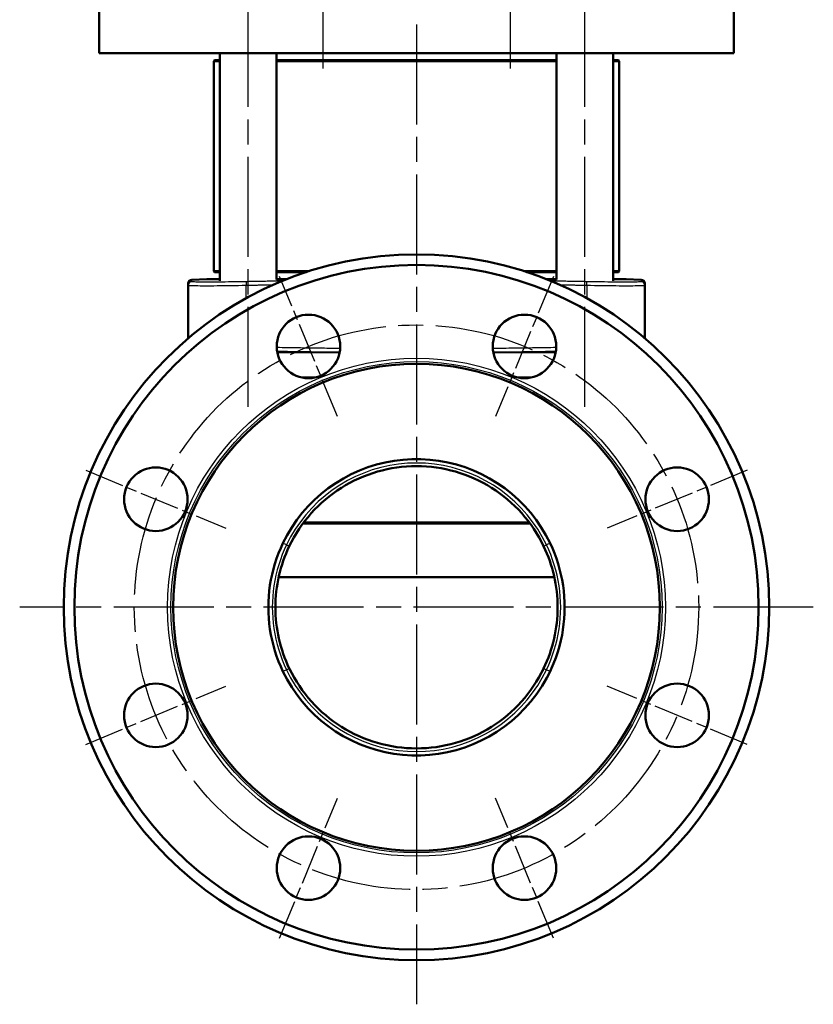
# Model space of a CAD drawing. Header units: millimetres. Extents: x 99 to 904, y 199 to 1209.
# Tile 6 of 15: x 679 to 904, y 505 to 784. Entities that reach past the tile are written whole.
import ezdxf

# ---------------------------------------------------------------- set-up
doc = ezdxf.new("R2010")
doc.units = ezdxf.units.MM
doc.header["$LTSCALE"] = 5
doc.linetypes.add('CHAIN', pattern=[0.3543, 0.2362, -0.0295, 0.0591, -0.0295])
for name, color, linetype, lineweight in [('Mittellinie(DIN)', 4, 'CHAIN', 25), ('Mittelpunktmarkierung(DIN)', 4, 'CHAIN', 25), ('Sichtbare Kanten(DIN)', 7, 'Continuous', 50), ('Sichtbare tangentiale Kanten(DIN)', 3, 'Continuous', 25)]:
    doc.layers.add(name, color=color, linetype=linetype, lineweight=lineweight)

msp = doc.modelspace()

# ---------------------------------------------------------------- linework, layer by layer
at = {"layer": 'Mittellinie(DIN)', "linetype": 'CHAIN', "ltscale": 23.990969}
for p, q in [((765.05, 833.76), (765.05, 769.78)), ((818.08, 833.76), (818.08, 769.78)), ((743.84, 673.96), (743.84, 822.96)), ((839.3, 673.96), (839.3, 822.96))]:
    msp.add_line(p, q, dxfattribs=at)
msp.add_circle((791.57, 617.16), 80, dxfattribs=at)
at = {"layer": 'Mittelpunktmarkierung(DIN)', "linetype": 'CHAIN', "ltscale": 23.990969}
for p, q in [((791.57, 1207.31), (791.57, 504.66)), ((904.07, 617.16), (679.07, 617.16))]:
    msp.add_line(p, q, dxfattribs=at)
at = {"layer": 'Mittelpunktmarkierung(DIN)', "linetype": 'CHAIN', "ltscale": 9.556284}
for p, q in [((769.18, 671.2), (752.73, 710.93)), ((830.41, 710.93), (813.96, 671.2)), ((697.79, 656), (737.52, 639.54)), ((885.34, 656), (845.62, 639.54)), ((697.79, 578.31), (737.52, 594.77)), ((885.34, 578.31), (845.62, 594.77)), ((752.73, 523.38), (769.18, 563.11)), ((830.41, 523.38), (813.96, 563.11))]:
    msp.add_line(p, q, dxfattribs=at)
at = {"layer": 'Sichtbare Kanten(DIN)'}
for p, q in [((701.57, 774.16), (701.57, 793.16)), ((881.57, 774.16), (881.57, 793.16)), ((881.57, 774.16), (701.57, 774.16)), ((735.84, 709.64), (735.84, 774.16)), ((751.84, 710.03), (751.84, 774.16)), ((831.3, 710.03), (831.3, 774.16)), ((847.3, 709.64), (847.3, 774.16)), ((734.32, 772.16), (734.07, 771.91)), ((735.84, 771.91), (734.07, 771.91)), ((734.07, 712.41), (734.07, 771.91)), ((734.32, 772.16), (735.84, 772.16)), ((751.84, 772.16), (831.3, 772.16)), ((831.3, 771.91), (751.84, 771.91)), ((847.3, 772.16), (848.82, 772.16)), ((849.07, 771.91), (847.3, 771.91)), ((848.82, 772.16), (849.07, 771.91)), ((849.07, 712.41), (849.07, 771.91)), ((734.07, 712.41), (735.84, 712.41)), ((734.32, 712.16), (734.07, 712.41)), ((735.84, 712.16), (734.32, 712.16)), ((751.84, 712.41), (761.11, 712.41)), ((760.34, 712.16), (751.84, 712.16)), ((822.02, 712.41), (831.3, 712.41)), ((831.3, 712.16), (822.79, 712.16)), ((847.3, 712.41), (849.07, 712.41)), ((848.82, 712.16), (847.3, 712.16)), ((848.82, 712.16), (849.07, 712.41)), ((726.87, 708.97), (726.87, 708.42)), ((732.1, 710.12), (727.83, 709.97)), ((732.33, 710.16), (735.84, 710.16)), ((751.84, 710.16), (754.81, 710.16)), ((828.32, 710.16), (831.3, 710.16)), ((847.3, 710.16), (850.81, 710.16)), ((851.03, 710.12), (855.3, 709.97)), ((856.27, 708.42), (856.27, 708.97)), ((726.87, 708.42), (726.87, 693.41)), ((856.27, 693.41), (856.27, 708.42)), ((823.76, 640.91), (759.38, 640.91)), ((759.57, 641.16), (823.57, 641.16)), ((791.57, 625.66), (752.48, 625.66)), ((830.66, 625.66), (791.57, 625.66)), ((755.61, 599.65), (755.79, 599.27)), ((827.35, 599.27), (827.52, 599.65))]:
    msp.add_line(p, q, dxfattribs=at)
at = {"layer": 'Sichtbare Kanten(DIN)', "flags": 128}
for points in [[(829.43, 635.35), (828.25, 637.61), (826.95, 639.79), (825.51, 641.9), (823.95, 643.91), (822.27, 645.82), (820.47, 647.63), (818.57, 649.33), (816.57, 650.91), (814.48, 652.36), (812.3, 653.69), (810.04, 654.88), (807.72, 655.93), (805.34, 656.84), (802.9, 657.6), (800.43, 658.21), (797.92, 658.67), (795.39, 658.98), (792.84, 659.14), (790.29, 659.14), (787.75, 658.98), (785.22, 658.67), (782.71, 658.21), (780.23, 657.6), (777.8, 656.84), (775.42, 655.93), (773.09, 654.88), (770.84, 653.69), (768.66, 652.36), (766.57, 650.91), (764.57, 649.33), (762.67, 647.63), (760.87, 645.82), (759.19, 643.91), (757.63, 641.9), (756.19, 639.8), (754.88, 637.61), (753.71, 635.35)], [(827.62, 634.48), (826.99, 635.73), (826.32, 636.96), (825.6, 638.17), (824.84, 639.35), (824.04, 640.51), (823.2, 641.64), (822.32, 642.73), (821.41, 643.8), (820.46, 644.83), (819.47, 645.82), (818.45, 646.78), (817.39, 647.7), (816.3, 648.59), (815.18, 649.44), (814.03, 650.25), (812.86, 651.02), (811.66, 651.75), (810.44, 652.43), (809.19, 653.07), (807.92, 653.66), (806.63, 654.21), (805.32, 654.72), (803.99, 655.18), (802.65, 655.59), (801.29, 655.96), (799.92, 656.28), (798.55, 656.55), (797.17, 656.77), (795.78, 656.94), (794.38, 657.06), (792.97, 657.13), (791.57, 657.16), (790.16, 657.13), (788.76, 657.06), (787.36, 656.94), (785.97, 656.77), (784.59, 656.55), (783.21, 656.28), (781.85, 655.96), (780.49, 655.59), (779.15, 655.18), (777.82, 654.72), (776.5, 654.21), (775.21, 653.66), (773.94, 653.07), (772.7, 652.43), (771.48, 651.75), (770.28, 651.02), (769.1, 650.25), (767.95, 649.44), (766.83, 648.59), (765.74, 647.7), (764.68, 646.78), (763.66, 645.82), (762.68, 644.82), (761.73, 643.8), (760.81, 642.73), (759.93, 641.64), (759.09, 640.51), (758.29, 639.35), (757.53, 638.17), (756.82, 636.96), (756.14, 635.73), (755.51, 634.48)], [(753.71, 635.35), (753.06, 633.92), (752.46, 632.47), (751.91, 631), (751.43, 629.51), (750.99, 628.01), (750.62, 626.48), (750.3, 624.95), (750.03, 623.4), (749.83, 621.85), (749.68, 620.29), (749.6, 618.73), (749.57, 617.16), (749.6, 615.59), (749.68, 614.03), (749.83, 612.47), (750.03, 610.91), (750.3, 609.37), (750.62, 607.83), (750.99, 606.31), (751.43, 604.8), (751.91, 603.31), (752.46, 601.84), (753.06, 600.4), (753.71, 598.97)], [(755.51, 634.48), (755.04, 633.47), (754.6, 632.44), (754.19, 631.4), (753.81, 630.35), (753.45, 629.28), (753.13, 628.21), (752.83, 627.12), (752.57, 626.03), (752.33, 624.94), (752.13, 623.83), (751.96, 622.73), (751.82, 621.62), (751.71, 620.51), (751.63, 619.39), (751.59, 618.27), (751.57, 617.15), (751.59, 616.03), (751.63, 614.91), (751.71, 613.79), (751.82, 612.67), (751.96, 611.56), (752.13, 610.46), (752.34, 609.36), (752.57, 608.27), (752.83, 607.18), (753.13, 606.1), (753.45, 605.03), (753.81, 603.97), (754.19, 602.92), (754.6, 601.88), (755.04, 600.85), (755.51, 599.84)], [(827.62, 599.84), (828.09, 600.85), (828.53, 601.88), (828.95, 602.92), (829.33, 603.97), (829.68, 605.04), (830.01, 606.11), (830.3, 607.19), (830.57, 608.29), (830.8, 609.38), (831.01, 610.48), (831.18, 611.59), (831.32, 612.69), (831.43, 613.81), (831.51, 614.92), (831.55, 616.04), (831.57, 617.16), (831.55, 618.29), (831.5, 619.41), (831.42, 620.53), (831.31, 621.64), (831.17, 622.76), (831, 623.86), (830.8, 624.96), (830.57, 626.05), (830.3, 627.14), (830.01, 628.22), (829.68, 629.29), (829.33, 630.35), (828.95, 631.4), (828.53, 632.44), (828.09, 633.47), (827.62, 634.48)], [(829.43, 598.97), (829.86, 599.9), (830.43, 601.24), (831.06, 602.86), (831.63, 604.55), (832.1, 606.16), (832.49, 607.71), (832.82, 609.25), (833.08, 610.8), (833.29, 612.36), (833.44, 613.93), (833.54, 615.5), (833.57, 617.07), (833.54, 618.65), (833.46, 620.22), (833.31, 621.79), (833.11, 623.35), (832.85, 624.9), (832.53, 626.44), (832.15, 627.97), (831.72, 629.49), (831.23, 630.98), (830.68, 632.46), (830.08, 633.91), (829.43, 635.35)], [(753.71, 598.97), (754.88, 596.71), (756.19, 594.53), (757.62, 592.43), (759.18, 590.42), (760.86, 588.51), (762.65, 586.7), (764.54, 585.01), (766.54, 583.43), (768.63, 581.98), (770.8, 580.65), (773.05, 579.46), (775.37, 578.41), (777.74, 577.5), (780.17, 576.73), (782.64, 576.12), (785.15, 575.65), (787.67, 575.34), (790.21, 575.18), (792.76, 575.17), (795.3, 575.32), (797.83, 575.63), (800.33, 576.08), (802.81, 576.69), (805.24, 577.44), (807.62, 578.35), (809.94, 579.39), (812.19, 580.57), (814.37, 581.89), (816.47, 583.33), (818.47, 584.9), (820.38, 586.59), (822.21, 588.43), (823.98, 590.45), (825.67, 592.65), (827.2, 594.93), (828.5, 597.16), (829.43, 598.97)], [(755.61, 599.65), (755.61, 599.65), (755.61, 599.65), (755.61, 599.66), (755.61, 599.66), (755.6, 599.67), (755.6, 599.68), (755.59, 599.69), (755.58, 599.7), (755.58, 599.71), (755.57, 599.72), (755.57, 599.74), (755.56, 599.75), (755.55, 599.76), (755.55, 599.77), (755.54, 599.79), (755.53, 599.8), (755.53, 599.81), (755.52, 599.82), (755.52, 599.82), (755.52, 599.83), (755.51, 599.83), (755.51, 599.83), (755.51, 599.83), (755.51, 599.84)], [(755.58, 599.69), (756.21, 598.45), (756.89, 597.23), (757.6, 596.03), (758.36, 594.86), (759.17, 593.71), (760.01, 592.59), (760.89, 591.5), (761.81, 590.44), (762.76, 589.41), (763.75, 588.42), (764.76, 587.47), (765.82, 586.55), (766.9, 585.67), (768.02, 584.83), (769.17, 584.03), (770.34, 583.26), (771.54, 582.54), (772.77, 581.86), (774.01, 581.22), (775.28, 580.63), (776.56, 580.08), (777.87, 579.58), (779.19, 579.13), (780.53, 578.72), (781.88, 578.35), (783.25, 578.04), (784.62, 577.77), (786.01, 577.55), (787.39, 577.38), (788.78, 577.26), (790.18, 577.19), (791.57, 577.16), (792.97, 577.19), (794.37, 577.26), (795.77, 577.39), (797.16, 577.56), (798.55, 577.78), (799.92, 578.04), (801.28, 578.36), (802.62, 578.72), (803.96, 579.13), (805.28, 579.59), (806.59, 580.09), (807.88, 580.64), (809.15, 581.24), (810.4, 581.87), (811.62, 582.55), (812.82, 583.27), (813.99, 584.03), (815.13, 584.84), (816.24, 585.68), (817.33, 586.56), (818.39, 587.49), (819.41, 588.44), (820.4, 589.44), (821.35, 590.46), (822.27, 591.52), (823.14, 592.6), (823.98, 593.72), (824.78, 594.86), (825.53, 596.03), (826.25, 597.23), (826.92, 598.45), (827.55, 599.69)], [(827.52, 599.65), (827.52, 599.65), (827.52, 599.65), (827.53, 599.66), (827.53, 599.66), (827.54, 599.67), (827.54, 599.68), (827.55, 599.69), (827.55, 599.7), (827.56, 599.71), (827.56, 599.72), (827.57, 599.74), (827.58, 599.75), (827.58, 599.76), (827.59, 599.77), (827.6, 599.79), (827.6, 599.8), (827.61, 599.81), (827.61, 599.82), (827.62, 599.82), (827.62, 599.83), (827.62, 599.83), (827.62, 599.83), (827.62, 599.83), (827.62, 599.84)]]:
    msp.add_lwpolyline(points, dxfattribs=at)
at = {"layer": 'Sichtbare Kanten(DIN)'}
for centre, radius in [((791.57, 617.16), 100), ((791.57, 617.16), 97), ((760.95, 691.07), 9), ((822.18, 691.07), 9), ((791.57, 617.16), 69), ((717.66, 647.77), 9), ((865.48, 647.77), 9), ((717.66, 586.54), 9), ((865.48, 586.54), 9), ((760.95, 543.25), 9), ((822.18, 543.25), 9)]:
    msp.add_circle(centre, radius, dxfattribs=at)
for centre, radius, start, end in [((727.87, 708.97), 1, 92, 180), ((732.07, 711.12), 1, 272, 285.0524), ((851.07, 711.12), 1, 254.9476, 268), ((855.27, 708.97), 1, 0, 88), ((791.57, 617.16), 40, 205.665, 205.8935), ((791.57, 617.16), 40, 334.1065, 334.335)]:
    msp.add_arc(centre, radius, start, end, dxfattribs=at)
at = {"layer": 'Sichtbare tangentiale Kanten(DIN)'}
for p, q in [((735.84, 710.12), (732.1, 710.12)), ((754.73, 710.12), (751.84, 710.12)), ((831.3, 710.12), (828.41, 710.12)), ((851.03, 710.12), (847.3, 710.12)), ((743.27, 704.72), (743.27, 708.41)), ((839.86, 708.41), (839.86, 704.72)), ((752.11, 689.39), (769.8, 689.39)), ((813.34, 689.39), (831.03, 689.39)), ((763.37, 682.4), (758.54, 682.4)), ((824.6, 682.4), (819.77, 682.4)), ((754.72, 634.86), (753.71, 635.35)), ((754.72, 634.86), (754.72, 634.86)), ((829.43, 635.35), (828.41, 634.86)), ((828.41, 634.86), (828.41, 634.86)), ((754.72, 599.45), (753.71, 598.97)), ((754.72, 599.45), (754.72, 599.45)), ((828.41, 599.45), (828.42, 599.45)), ((829.43, 598.97), (828.41, 599.45))]:
    msp.add_line(p, q, dxfattribs=at)
at = {"layer": 'Sichtbare tangentiale Kanten(DIN)', "flags": 128}
for points in [[(727.84, 709.42), (727.84, 709.46), (727.84, 709.5), (727.84, 709.54), (727.84, 709.58), (727.84, 709.61), (727.84, 709.65), (727.84, 709.68), (727.84, 709.71), (727.84, 709.74), (727.84, 709.77), (727.84, 709.8), (727.84, 709.82), (727.84, 709.85), (727.83, 709.87), (727.83, 709.89), (727.83, 709.91), (727.83, 709.92), (727.83, 709.94), (727.83, 709.95), (727.83, 709.96), (727.83, 709.96), (727.83, 709.97), (727.83, 709.97), (727.83, 709.97)], [(743.29, 709.41), (742.27, 709.39), (741.25, 709.37), (740.25, 709.35), (739.26, 709.34), (738.28, 709.33), (737.34, 709.32), (736.42, 709.31), (735.53, 709.3), (734.67, 709.29), (733.85, 709.29), (733.07, 709.29), (732.34, 709.29), (731.65, 709.29), (731.01, 709.29), (730.42, 709.29), (729.89, 709.3), (729.42, 709.31), (729.01, 709.32), (728.65, 709.33), (728.36, 709.35), (728.14, 709.36), (727.97, 709.38), (727.87, 709.4), (727.84, 709.42)], [(753.42, 709.6), (753, 709.59), (752.58, 709.58), (752.16, 709.58), (751.74, 709.57), (751.31, 709.56), (750.89, 709.55), (750.47, 709.55), (750.05, 709.54), (749.62, 709.53), (749.2, 709.52), (748.78, 709.51), (748.36, 709.51), (747.93, 709.5), (747.51, 709.49), (747.09, 709.48), (746.67, 709.48), (746.24, 709.47), (745.82, 709.46), (745.4, 709.45), (744.98, 709.44), (744.56, 709.43), (744.13, 709.43), (743.71, 709.42), (743.29, 709.41)], [(839.85, 709.41), (839.43, 709.42), (839, 709.43), (838.58, 709.43), (838.16, 709.44), (837.74, 709.45), (837.31, 709.46), (836.89, 709.47), (836.47, 709.48), (836.05, 709.48), (835.62, 709.49), (835.2, 709.5), (834.78, 709.51), (834.36, 709.51), (833.94, 709.52), (833.51, 709.53), (833.09, 709.54), (832.67, 709.55), (832.25, 709.55), (831.82, 709.56), (831.4, 709.57), (830.98, 709.58), (830.56, 709.58), (830.13, 709.59), (829.71, 709.6)], [(855.3, 709.42), (855.26, 709.4), (855.17, 709.38), (855, 709.36), (854.77, 709.35), (854.48, 709.33), (854.13, 709.32), (853.72, 709.31), (853.24, 709.3), (852.71, 709.29), (852.13, 709.29), (851.49, 709.29), (850.8, 709.29), (850.07, 709.29), (849.29, 709.29), (848.47, 709.29), (847.61, 709.3), (846.71, 709.31), (845.79, 709.32), (844.84, 709.33), (843.87, 709.34), (842.88, 709.35), (841.88, 709.37), (840.86, 709.39), (839.85, 709.41)], [(855.3, 709.97), (855.3, 709.97), (855.3, 709.97), (855.3, 709.96), (855.3, 709.96), (855.3, 709.95), (855.3, 709.94), (855.3, 709.92), (855.3, 709.91), (855.3, 709.89), (855.3, 709.87), (855.3, 709.85), (855.3, 709.82), (855.3, 709.8), (855.3, 709.77), (855.3, 709.74), (855.3, 709.71), (855.3, 709.68), (855.3, 709.65), (855.3, 709.61), (855.3, 709.58), (855.3, 709.54), (855.3, 709.5), (855.3, 709.46), (855.3, 709.42)], [(726.87, 708.42), (726.9, 708.4), (727.01, 708.38), (727.18, 708.36), (727.42, 708.35), (727.73, 708.33), (728.1, 708.32), (728.54, 708.31), (729.04, 708.3), (729.61, 708.3), (730.23, 708.29), (730.91, 708.29), (731.64, 708.29), (732.42, 708.29), (733.25, 708.29), (734.12, 708.29), (735.03, 708.3), (735.98, 708.31), (736.95, 708.32), (737.96, 708.33), (738.99, 708.34), (740.04, 708.36), (741.11, 708.37), (742.19, 708.39), (743.27, 708.41)], [(743.27, 708.41), (743.6, 708.42), (743.92, 708.42), (744.24, 708.43), (744.56, 708.44), (744.88, 708.44), (745.2, 708.45), (745.53, 708.45), (745.85, 708.46), (746.17, 708.47), (746.49, 708.47), (746.81, 708.48), (747.13, 708.49), (747.46, 708.49), (747.78, 708.5), (748.1, 708.5), (748.42, 708.51), (748.74, 708.52), (749.06, 708.52), (749.39, 708.53), (749.71, 708.53), (750.03, 708.54), (750.35, 708.54), (750.67, 708.55), (750.99, 708.56)], [(832.14, 708.56), (832.46, 708.55), (832.79, 708.54), (833.11, 708.54), (833.43, 708.53), (833.75, 708.53), (834.07, 708.52), (834.39, 708.52), (834.72, 708.51), (835.04, 708.5), (835.36, 708.5), (835.68, 708.49), (836, 708.49), (836.32, 708.48), (836.65, 708.47), (836.97, 708.47), (837.29, 708.46), (837.61, 708.45), (837.93, 708.45), (838.25, 708.44), (838.58, 708.44), (838.9, 708.43), (839.22, 708.42), (839.54, 708.42), (839.86, 708.41)], [(839.86, 708.41), (840.94, 708.39), (842.02, 708.37), (843.08, 708.36), (844.13, 708.34), (845.16, 708.33), (846.17, 708.32), (847.15, 708.31), (848.1, 708.3), (849.02, 708.29), (849.89, 708.29), (850.72, 708.29), (851.5, 708.29), (852.23, 708.29), (852.9, 708.29), (853.53, 708.3), (854.09, 708.3), (854.59, 708.31), (855.03, 708.32), (855.41, 708.33), (855.71, 708.35), (855.96, 708.36), (856.13, 708.38), (856.23, 708.4), (856.27, 708.42)], [(769.94, 690.49), (769.19, 690.5), (768.44, 690.51), (767.69, 690.52), (766.94, 690.53), (766.19, 690.53), (765.44, 690.54), (764.69, 690.55), (763.94, 690.56), (763.19, 690.57), (762.45, 690.58), (761.7, 690.59), (760.95, 690.6), (760.2, 690.61), (759.45, 690.62), (758.7, 690.63), (757.95, 690.64), (757.2, 690.66), (756.45, 690.67), (755.7, 690.68), (754.96, 690.69), (754.21, 690.7), (753.46, 690.72), (752.71, 690.73), (751.96, 690.74)], [(752.05, 689.74), (752.79, 689.73), (753.53, 689.72), (754.27, 689.7), (755.01, 689.69), (755.75, 689.68), (756.49, 689.67), (757.23, 689.66), (757.97, 689.64), (758.71, 689.63), (759.45, 689.62), (760.19, 689.61), (760.93, 689.6), (761.67, 689.59), (762.41, 689.58), (763.15, 689.57), (763.89, 689.56), (764.63, 689.55), (765.37, 689.54), (766.11, 689.54), (766.85, 689.53), (767.59, 689.52), (768.33, 689.51), (769.07, 689.5), (769.82, 689.5)], [(831.18, 690.74), (830.43, 690.73), (829.68, 690.72), (828.93, 690.7), (828.18, 690.69), (827.43, 690.68), (826.68, 690.67), (825.93, 690.66), (825.19, 690.64), (824.44, 690.63), (823.69, 690.62), (822.94, 690.61), (822.19, 690.6), (821.44, 690.59), (820.69, 690.58), (819.94, 690.57), (819.19, 690.56), (818.44, 690.55), (817.7, 690.54), (816.95, 690.53), (816.2, 690.53), (815.45, 690.52), (814.7, 690.51), (813.95, 690.5), (813.2, 690.49)], [(813.32, 689.5), (814.06, 689.5), (814.8, 689.51), (815.54, 689.52), (816.28, 689.53), (817.02, 689.54), (817.76, 689.54), (818.5, 689.55), (819.24, 689.56), (819.98, 689.57), (820.72, 689.58), (821.46, 689.59), (822.2, 689.6), (822.94, 689.61), (823.68, 689.62), (824.42, 689.63), (825.16, 689.64), (825.9, 689.66), (826.64, 689.67), (827.38, 689.68), (828.12, 689.69), (828.86, 689.7), (829.6, 689.72), (830.34, 689.73), (831.08, 689.74)], [(828.41, 634.86), (827.24, 637.12), (825.93, 639.29), (824.49, 641.39), (822.92, 643.39), (821.23, 645.29), (819.42, 647.08), (817.5, 648.75), (815.48, 650.31), (813.37, 651.74), (811.17, 653.03), (808.89, 654.19), (806.55, 655.19), (804.15, 656.05), (801.7, 656.76), (799.21, 657.32), (796.69, 657.72), (794.14, 657.96), (791.59, 658.04), (789.04, 657.96), (786.5, 657.72), (783.98, 657.33), (781.49, 656.77), (779.03, 656.07), (776.62, 655.2), (774.27, 654.2), (771.99, 653.04), (769.79, 651.75), (767.68, 650.33), (765.65, 648.77), (763.73, 647.09), (761.91, 645.29), (760.22, 643.39), (758.64, 641.39), (757.2, 639.29), (755.89, 637.11), (754.72, 634.86)], [(754.72, 634.86), (754.09, 633.48), (753.51, 632.07), (752.98, 630.64), (752.5, 629.19), (752.08, 627.73), (751.71, 626.25), (751.4, 624.76), (751.15, 623.26), (750.95, 621.75), (750.8, 620.23), (750.72, 618.71), (750.69, 617.18), (750.72, 615.66), (750.8, 614.14), (750.94, 612.63), (751.14, 611.11), (751.39, 609.6), (751.71, 608.1), (752.07, 606.61), (752.5, 605.14), (752.97, 603.68), (753.5, 602.25), (754.09, 600.84), (754.72, 599.45)], [(828.42, 599.45), (829.05, 600.84), (829.63, 602.24), (830.16, 603.67), (830.63, 605.12), (831.05, 606.58), (831.42, 608.06), (831.73, 609.55), (831.99, 611.05), (832.19, 612.57), (832.33, 614.09), (832.42, 615.62), (832.45, 617.15), (832.42, 618.68), (832.33, 620.2), (832.19, 621.71), (831.99, 623.22), (831.74, 624.73), (831.43, 626.23), (831.06, 627.71), (830.64, 629.18), (830.16, 630.64), (829.63, 632.07), (829.05, 633.48), (828.41, 634.86)], [(754.72, 599.45), (755.89, 597.2), (757.2, 595.02), (758.65, 592.93), (760.22, 590.93), (761.91, 589.03), (763.72, 587.24), (765.63, 585.56), (767.65, 584.01), (769.77, 582.58), (771.97, 581.29), (774.25, 580.13), (776.59, 579.12), (778.99, 578.26), (781.43, 577.56), (783.92, 577), (786.45, 576.6), (789, 576.36), (791.55, 576.28), (794.1, 576.36), (796.64, 576.59), (799.16, 576.99), (801.65, 577.54), (804.11, 578.25), (806.52, 579.11), (808.87, 580.12), (811.14, 581.27), (813.34, 582.56), (815.46, 583.99), (817.48, 585.54), (819.41, 587.23), (821.22, 589.02), (822.92, 590.93), (824.49, 592.93), (825.94, 595.02), (827.24, 597.2), (828.41, 599.45)], [(827.55, 599.69), (826.37, 597.44), (825.04, 595.26), (823.58, 593.17), (821.98, 591.18), (820.26, 589.29), (818.42, 587.51), (816.46, 585.85), (814.41, 584.32), (812.26, 582.93), (810.03, 581.68), (807.72, 580.57), (805.35, 579.61), (802.91, 578.8), (800.43, 578.15), (797.92, 577.67), (795.38, 577.34), (792.83, 577.18), (790.27, 577.18), (787.71, 577.34), (785.17, 577.67), (782.65, 578.16), (780.18, 578.81), (777.76, 579.62), (775.39, 580.58), (773.08, 581.69), (770.85, 582.95), (768.7, 584.34), (766.65, 585.87), (764.71, 587.52), (762.87, 589.29), (761.16, 591.18), (759.56, 593.17), (758.1, 595.26), (756.77, 597.44), (755.58, 599.69)]]:
    msp.add_lwpolyline(points, dxfattribs=at)
at = {"layer": 'Sichtbare tangentiale Kanten(DIN)'}
for radius in [70.57, 69.61]:
    msp.add_circle((791.57, 617.16), radius, dxfattribs=at)
for centre, major_axis, ratio, start_param, end_param in [((727.87, 708.42), (-1, 0), 0.999781, 4.740333, 6.283185), ((743.31, 708.41), (-0.02, 1), 0.034892, 0.027833, 1.570094), ((839.83, 708.41), (0.02, 1), 0.034892, 4.713091, 6.255353), ((855.27, 708.42), (1, 0), 0.999781, 0, 1.542852), ((752.81, 635.78), (2.7, -1.3), 0.000004, 5.498108, 6.283184), ((752.81, 635.78), (2.7, -1.3), 0.000004, 5.498117, 6.283197), ((830.33, 635.78), (-2.7, -1.3), 0.000004, 0.000002, 0.785077), ((830.33, 635.78), (-2.7, -1.3), 0.000004, 0.000001, 0.785076), ((752.81, 598.54), (2.7, 1.3), 0.000006, 5.497788, 6.283185), ((752.81, 598.54), (2.7, 1.3), 0.000006, 5.497788, 6.283186), ((830.33, 598.54), (-2.7, 1.3), 0.000006, 6.283184, 7.068582), ((830.33, 598.54), (-2.7, 1.3), 0.000006, 6.283181, 7.06858)]:
    msp.add_ellipse(centre, major_axis=major_axis, ratio=ratio, start_param=start_param, end_param=end_param, dxfattribs=at)

doc.saveas('drawing.dxf')
